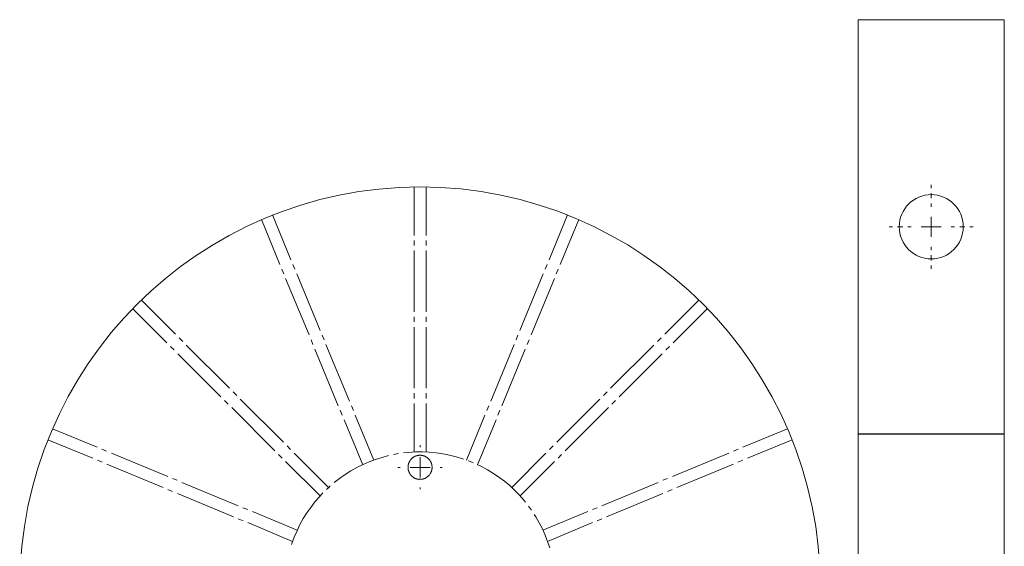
# Model space of a CAD drawing. Header units: millimetres. Extents: x 55 to 573, y 6 to 807.
# Tile 4 of 5: x 55 to 300, y 676 to 807. Entities that reach past the tile are written whole.
import ezdxf

# ---------------------------------------------------------------- set-up
doc = ezdxf.new("R2010")
doc.units = ezdxf.units.MM
doc.header["$MEASUREMENT"] = 0
doc.layers.get('0').update_dxf_attribs({"linetype": 'CONTINUOUS'})

msp = doc.modelspace()

# ---------------------------------------------------------------- linework, layer by layer
at = {"color": 0, "linetype": 'Continuous', "lineweight": 9, "true_color": 0x000007}
for p, q in [((264.04, 806.91), (264.04, 703.61)), ((300.5, 806.91), (264.04, 806.91)), ((300.5, 703.61), (300.5, 806.91)), ((264.04, 703.61), (300.5, 703.61)), ((264.04, 703.57), (264.04, 600.3)), ((300.5, 703.57), (264.04, 703.57)), ((300.5, 600.3), (300.5, 703.57))]:
    msp.add_line(p, q, dxfattribs=at)
for points in [[(153.13, 753.13), (153.13, 765.2)], [(156.14, 753.13), (156.14, 765.2)], [(282.27, 764.9), (282.27, 765.76)], [(282.27, 762.39), (282.27, 763.65)], [(282.27, 760.27), (282.27, 761.1)], [(122.4, 747.01), (117.8, 758.22)], [(186.87, 747.01), (191.47, 758.22)], [(282.27, 755.28), (282.27, 757.76)], [(119.62, 745.85), (115.02, 757.06)], [(189.65, 745.85), (194.24, 757.06)], [(272.61, 755.28), (271.75, 755.28)], [(275.16, 755.28), (273.87, 755.28)], [(277.27, 755.28), (276.41, 755.28)], [(282.27, 755.28), (279.76, 755.28)], [(282.27, 755.28), (282.27, 752.76)], [(282.27, 755.28), (284.75, 755.28)], [(287.26, 755.28), (288.09, 755.28)], [(289.38, 755.28), (290.64, 755.28)], [(291.93, 755.28), (292.76, 755.28)], [(153.13, 750.58), (153.13, 751.87)], [(156.14, 750.58), (156.14, 751.87)], [(282.27, 750.25), (282.27, 749.42)], [(153.13, 734.07), (153.13, 749.32)], [(156.14, 734.07), (156.14, 749.32)], [(282.27, 748.17), (282.27, 746.87)], [(123.39, 744.66), (122.89, 745.85)], [(185.91, 744.66), (186.37, 745.85)], [(282.27, 745.62), (282.27, 744.76)], [(120.61, 743.5), (120.11, 744.69)], [(129.71, 729.41), (123.85, 743.5)], [(179.56, 729.41), (185.41, 743.5)], [(188.65, 743.5), (189.15, 744.69)], [(126.93, 728.28), (121.07, 742.34)], [(182.34, 728.28), (188.19, 742.34)], [(93.55, 728.45), (85.05, 736.98)], [(215.71, 728.45), (224.25, 736.98)], [(91.43, 726.33), (82.86, 734.87)], [(153.13, 731.53), (153.13, 732.82)], [(156.14, 731.53), (156.14, 732.82)], [(217.83, 726.33), (226.36, 734.87)], [(153.13, 715.02), (153.13, 730.27)], [(156.14, 715.02), (156.14, 730.27)], [(130.67, 727.06), (130.2, 728.22)], [(178.6, 727.06), (179.06, 728.22)], [(93.25, 724.55), (92.33, 725.44)], [(95.37, 726.66), (94.48, 727.56)], [(107.05, 714.99), (96.26, 725.74)], [(127.89, 725.94), (127.42, 727.09)], [(136.98, 711.81), (131.13, 725.87)], [(172.28, 711.81), (178.13, 725.87)], [(181.38, 725.94), (181.84, 727.09)], [(202.22, 714.99), (213, 725.74)], [(213.89, 726.66), (214.79, 727.56)], [(216.01, 724.55), (216.9, 725.44)], [(104.93, 712.87), (94.15, 723.62)], [(134.2, 710.65), (128.38, 724.74)], [(175.06, 710.65), (180.88, 724.74)], [(204.33, 712.87), (215.12, 723.62)], [(108.87, 713.17), (107.94, 714.09)], [(153.13, 712.47), (153.13, 713.76)], [(156.14, 712.47), (156.14, 713.76)], [(200.43, 713.17), (201.32, 714.09)], [(106.72, 711.05), (105.82, 711.98)], [(120.51, 701.52), (109.73, 712.27)], [(137.98, 709.46), (137.48, 710.62)], [(153.13, 699.11), (153.13, 711.21)], [(156.14, 699.11), (156.14, 711.21)], [(171.32, 709.46), (171.78, 710.62)], [(188.75, 701.52), (199.54, 712.27)], [(202.55, 711.05), (203.44, 711.98)], [(118.39, 699.41), (107.61, 710.16)], [(135.2, 708.3), (134.7, 709.49)], [(143.07, 697.09), (138.44, 708.27)], [(166.19, 697.09), (170.82, 708.27)], [(174.07, 708.3), (174.56, 709.49)], [(190.87, 699.41), (201.65, 710.16)], [(140.32, 695.93), (135.66, 707.15)], [(168.97, 695.93), (173.6, 707.15)], [(74.03, 700.3), (62.85, 704.9)], [(235.23, 700.3), (246.41, 704.9)], [(72.91, 697.52), (61.69, 702.12)], [(122.33, 699.7), (121.44, 700.6)], [(186.97, 699.7), (187.83, 700.6)], [(236.35, 697.52), (247.57, 702.12)], [(76.38, 699.31), (75.22, 699.8)], [(91.63, 692.99), (77.57, 698.81)], [(120.21, 697.59), (119.29, 698.48)], [(131.79, 690.24), (123.22, 698.81)], [(146.74, 698.21), (145.15, 697.75)], [(148.46, 698.58), (147.97, 698.48)], [(149.22, 698.71), (148.46, 698.58)], [(151.84, 699.01), (150.48, 698.88)], [(153.52, 699.11), (151.84, 699.01)], [(154.05, 698.21), (154.02, 698.21), (153.95, 698.21), (153.89, 698.18), (153.85, 698.18), (153.85, 698.18), (153.79, 698.18), (153.75, 698.15), (153.72, 698.15), (153.69, 698.12), (153.66, 698.12), (153.62, 698.12), (153.59, 698.12), (153.56, 698.08), (153.52, 698.05), (153.49, 698.05), (153.46, 698.05), (153.42, 698.02), (153.36, 698.02), (153.36, 697.98), (153.32, 697.98), (153.29, 697.95), (153.26, 697.95), (153.23, 697.92)], [(155.24, 699.11), (153.52, 699.11)], [(154.48, 698.28), (154.32, 698.28), (154.25, 698.25)], [(155.38, 698.18), (155.31, 698.21), (155.24, 698.21), (155.21, 698.21), (155.14, 698.21), (155.11, 698.25), (155.01, 698.25), (154.95, 698.28), (154.91, 698.28)], [(156.93, 699.04), (155.24, 699.11)], [(158.62, 698.88), (156.93, 699.04)], [(160.3, 698.64), (158.62, 698.88)], [(161.99, 698.31), (160.3, 698.64)], [(163.65, 697.92), (161.99, 698.31)], [(177.51, 690.24), (186.04, 698.81)], [(189.08, 697.59), (189.94, 698.48)], [(217.63, 692.99), (231.69, 698.81)], [(232.88, 699.31), (234.07, 699.8)], [(75.26, 696.53), (74.07, 697.02)], [(90.51, 690.21), (76.41, 696.06)], [(129.67, 688.13), (121.07, 696.69)], [(140.39, 696), (138.84, 695.24)], [(141.95, 696.66), (140.39, 696)], [(143.53, 697.26), (141.95, 696.66)], [(145.15, 697.75), (143.53, 697.26)], [(151.97, 696.69), (151.97, 696.66), (151.97, 696.63), (151.94, 696.59), (151.9, 696.56), (151.9, 696.53), (151.9, 696.49), (151.87, 696.46), (151.84, 696.43), (151.84, 696.4), (151.84, 696.36), (151.8, 696.33), (151.8, 696.3), (151.77, 696.26), (151.77, 696.23), (151.77, 696.16), (151.77, 696.16), (151.74, 696.1), (151.74, 696.06), (151.74, 696.06), (151.74, 696), (151.7, 695.97), (151.7, 695.9), (151.67, 695.87)], [(152.2, 697.06), (152.2, 697.06), (152.17, 696.99), (152.13, 696.99), (152.13, 696.92), (152.1, 696.92), (152.1, 696.86)], [(152.66, 697.55), (152.63, 697.52), (152.6, 697.52), (152.6, 697.49), (152.56, 697.45), (152.53, 697.42), (152.5, 697.39), (152.5, 697.39), (152.46, 697.35), (152.43, 697.32), (152.37, 697.29), (152.37, 697.22)], [(153.03, 697.82), (152.99, 697.82), (152.96, 697.78), (152.93, 697.75), (152.89, 697.75), (152.86, 697.72), (152.83, 697.69)], [(156.53, 697.59), (156.5, 697.62), (156.5, 697.65), (156.43, 697.69), (156.4, 697.72), (156.37, 697.75), (156.33, 697.75), (156.3, 697.78), (156.27, 697.82), (156.24, 697.82), (156.2, 697.82), (156.2, 697.85), (156.1, 697.88), (156.07, 697.92), (156.04, 697.92), (156, 697.95), (155.97, 697.95), (155.97, 697.98), (155.9, 697.98), (155.9, 698.02), (155.84, 698.02), (155.81, 698.05), (155.77, 698.05), (155.74, 698.05), (155.74, 698.08), (155.67, 698.12), (155.64, 698.12), (155.61, 698.12), (155.57, 698.12)], [(156.86, 697.29), (156.83, 697.32), (156.8, 697.35), (156.8, 697.39), (156.77, 697.39), (156.73, 697.42), (156.7, 697.45)], [(157.26, 696.76), (157.23, 696.79), (157.2, 696.83), (157.16, 696.86), (157.16, 696.92), (157.13, 696.92)], [(157.59, 695.7), (157.59, 695.77), (157.59, 695.8), (157.59, 695.87), (157.56, 695.9), (157.56, 695.97), (157.56, 696), (157.56, 696.06), (157.53, 696.06), (157.53, 696.1), (157.49, 696.16), (157.49, 696.16), (157.49, 696.23), (157.49, 696.26), (157.46, 696.3), (157.46, 696.33), (157.43, 696.36), (157.43, 696.4), (157.43, 696.43), (157.39, 696.46), (157.36, 696.49), (157.36, 696.53), (157.36, 696.56)], [(165.27, 697.42), (163.65, 697.92)], [(165.5, 697.35), (165.27, 697.42)], [(166.85, 696.86), (166.72, 696.92)], [(167.88, 696.43), (166.85, 696.86)], [(169.96, 695.47), (169.04, 695.93)], [(179.62, 688.13), (188.16, 696.69)], [(218.76, 690.21), (232.85, 696.06)], [(234.01, 696.53), (235.2, 697.02)], [(135.92, 693.48), (134.54, 692.52)], [(137.38, 694.41), (135.92, 693.48)], [(138.84, 695.24), (137.38, 694.41)], [(151.67, 695.63), (151.64, 695.6), (151.64, 695.4)], [(151.64, 695.01), (151.64, 694.94), (151.67, 694.91), (151.67, 694.81), (151.67, 694.74), (151.67, 694.71), (151.7, 694.64), (151.7, 694.58), (151.74, 694.54)], [(151.77, 694.34), (151.77, 694.28), (151.8, 694.28), (151.8, 694.21), (151.84, 694.18), (151.84, 694.18), (151.84, 694.11), (151.87, 694.11), (151.9, 694.05), (151.9, 694.01), (151.9, 693.98), (151.94, 693.95), (151.97, 693.95), (151.97, 693.88), (151.97, 693.88), (152, 693.82), (152.03, 693.82), (152.03, 693.75), (152.07, 693.72), (152.07, 693.68), (152.1, 693.68), (152.1, 693.65), (152.13, 693.62), (152.13, 693.58), (152.17, 693.55), (152.2, 693.52), (152.2, 693.48), (152.23, 693.45), (152.27, 693.42), (152.3, 693.42), (152.3, 693.35)], [(152.46, 693.22), (152.5, 693.15), (152.5, 693.15), (152.53, 693.12), (152.56, 693.12), (152.6, 693.05), (152.6, 693.05)], [(156.53, 692.95), (156.6, 692.99), (156.63, 693.02), (156.67, 693.05), (156.67, 693.05), (156.7, 693.12), (156.73, 693.12), (156.8, 693.15), (156.8, 693.22), (156.83, 693.22), (156.9, 693.29), (156.9, 693.32), (156.96, 693.35)], [(157.13, 693.62), (157.16, 693.65), (157.16, 693.68), (157.2, 693.68), (157.2, 693.72), (157.23, 693.75), (157.26, 693.82), (157.26, 693.82), (157.29, 693.88), (157.33, 693.88), (157.33, 693.95), (157.33, 693.95), (157.36, 693.98), (157.36, 694.01), (157.36, 694.05), (157.39, 694.11), (157.43, 694.11), (157.43, 694.18), (157.43, 694.18), (157.46, 694.21), (157.46, 694.28), (157.49, 694.28), (157.49, 694.34), (157.49, 694.38), (157.49, 694.41), (157.53, 694.44), (157.53, 694.48), (157.56, 694.51), (157.56, 694.54), (157.56, 694.58), (157.56, 694.64), (157.59, 694.71), (157.59, 694.74), (157.59, 694.81), (157.59, 694.91), (157.63, 694.94), (157.63, 695.24), (157.66, 695.27)], [(157.66, 695.27), (157.63, 695.3), (157.63, 695.5)], [(171.49, 694.64), (169.96, 695.47)], [(172.94, 693.75), (171.49, 694.64)], [(174.33, 692.82), (172.94, 693.75)], [(93.98, 692.03), (92.82, 692.49)], [(109.26, 685.71), (95.17, 691.53)], [(134.54, 692.52), (133.18, 691.47)], [(152.96, 692.76), (152.99, 692.76), (153.03, 692.76), (153.09, 692.69), (153.16, 692.66)], [(153.36, 692.56), (153.36, 692.52), (153.42, 692.52), (153.46, 692.52), (153.49, 692.49), (153.52, 692.49), (153.56, 692.46), (153.59, 692.46), (153.62, 692.46), (153.66, 692.43), (153.69, 692.43), (153.72, 692.39), (153.75, 692.39), (153.79, 692.39), (153.85, 692.39), (153.85, 692.36), (153.89, 692.36), (153.95, 692.36), (154.02, 692.36), (154.05, 692.33), (154.12, 692.33), (154.15, 692.29), (154.18, 692.29)], [(154.42, 692.29), (154.61, 692.29), (154.65, 692.26), (154.68, 692.29), (154.95, 692.29), (155.01, 692.29), (155.11, 692.29), (155.14, 692.33), (155.21, 692.33), (155.24, 692.36), (155.31, 692.36), (155.38, 692.36), (155.41, 692.36), (155.44, 692.39), (155.47, 692.39), (155.51, 692.39), (155.54, 692.39), (155.57, 692.43), (155.61, 692.43), (155.64, 692.46), (155.67, 692.46), (155.74, 692.46), (155.74, 692.49), (155.77, 692.49), (155.81, 692.52), (155.84, 692.52), (155.9, 692.52), (155.9, 692.56), (155.97, 692.59), (155.97, 692.59), (156, 692.59), (156.04, 692.62), (156.07, 692.62), (156.1, 692.66), (156.2, 692.69), (156.2, 692.72), (156.24, 692.76), (156.27, 692.76), (156.3, 692.76)], [(175.69, 691.8), (174.33, 692.82)], [(177.01, 690.71), (175.69, 691.8)], [(200, 685.71), (214.09, 691.53)], [(215.28, 692.03), (216.44, 692.49)], [(92.85, 689.25), (91.7, 689.71)], [(108.1, 682.93), (94.05, 688.75)], [(130.37, 688.89), (129.51, 687.93)], [(131.92, 690.34), (131.29, 689.78)], [(132.22, 690.64), (131.92, 690.34)], [(178.23, 689.55), (177.01, 690.71)], [(179.42, 688.32), (178.23, 689.55)], [(180.55, 687.07), (179.42, 688.32)], [(201.16, 682.93), (215.25, 688.75)], [(216.41, 689.25), (217.6, 689.71)], [(128.38, 686.64), (127.36, 685.28)], [(129.51, 687.93), (128.38, 686.64)], [(180.95, 686.57), (180.55, 687.07)], [(111.61, 684.72), (110.42, 685.21)], [(123.98, 679.59), (112.77, 684.22)], [(126.36, 683.89), (125.47, 682.47)], [(127.36, 685.28), (126.36, 683.89)], [(182.47, 684.59), (181.71, 685.58)], [(183.53, 682.9), (183.16, 683.49)], [(185.31, 679.59), (196.49, 684.22)], [(197.65, 684.72), (198.84, 685.21)], [(110.45, 681.94), (109.26, 682.44)], [(122.83, 676.81), (111.61, 681.48)], [(124.64, 680.98), (123.92, 679.46)], [(125.47, 682.47), (124.64, 680.98)], [(184.39, 681.44), (183.53, 682.9)], [(185.18, 679.92), (184.39, 681.44)], [(186.47, 676.81), (197.65, 681.48)], [(198.81, 681.94), (200, 682.44)], [(123.92, 679.46), (123.22, 677.87)], [(185.88, 678.37), (185.18, 679.92)], [(122.63, 676.28), (122.53, 675.99)], [(123.22, 677.87), (122.63, 676.28)], [(186.47, 676.78), (185.88, 678.37)], [(187.03, 675.16), (186.47, 676.78)]]:
    msp.add_lwpolyline(points, dxfattribs=at)
at = {"color": 0, "linetype": 'Continuous', "lineweight": 20, "true_color": 0x000007}
for points in [[(154.63, 700.28), (154.63, 700.78)], [(154.63, 695.27), (154.63, 697.78)], [(149.64, 695.27), (149.12, 695.27)], [(154.63, 695.27), (152.13, 695.27)], [(154.63, 695.27), (154.63, 692.77)], [(154.63, 695.27), (157.13, 695.27)], [(159.63, 695.27), (160.14, 695.27)], [(154.63, 690.28), (154.63, 689.8)]]:
    msp.add_lwpolyline(points, dxfattribs=at)
at = {"color": 0, "linetype": 'Continuous', "lineweight": 9, "true_color": 0x000007}
for points, knots in [([(254.58, 665.27), (254.45, 720.61), (209.96, 765.1), (154.61, 765.23), (154.61, 765.23), (99.31, 765.07), (54.85, 720.61), (54.68, 665.3)], [0, 0, 0, 0, 0.125, 0.125, 0.125, 0.125, 1, 1, 1, 1]), ([(282.27, 763.28), (277.87, 763.32), (274.23, 759.68), (274.26, 755.28), (274.26, 755.28), (274.23, 750.88), (277.87, 747.24), (282.27, 747.27), (282.27, 747.27), (286.67, 747.24), (290.27, 750.88), (290.24, 755.28), (290.24, 755.28), (290.27, 759.68), (286.64, 763.32), (282.24, 763.28)], [0, 0, 0, 0, 0.0625, 0.0625, 0.0625, 0.0625, 0.125, 0.125, 0.125, 0.125, 0.1875, 0.1875, 0.1875, 0.1875, 1, 1, 1, 1]), ([(157.13, 696.92), (157.1, 697.02), (157.06, 697.06), (157, 697.12), (157, 697.12), (156.96, 697.19), (156.9, 697.26), (156.86, 697.29)], [0, 0, 0, 0, 0.125, 0.125, 0.125, 0.125, 1, 1, 1, 1]), ([(152.6, 693.05), (152.66, 692.99), (152.73, 692.95), (152.8, 692.92), (152.8, 692.92), (152.86, 692.86), (152.89, 692.82), (152.96, 692.76)], [0, 0, 0, 0, 0.125, 0.125, 0.125, 0.125, 1, 1, 1, 1])]:
    msp.add_open_spline(points, degree=3, knots=knots, dxfattribs=at)
for points in [[(154.25, 698.25), (154.09, 698.25), (154.18, 698.21), (154.05, 698.21)], [(154.91, 698.28), (154.78, 698.28), (154.65, 698.28), (154.48, 698.28)], [(155.57, 698.12), (155.51, 698.15), (155.44, 698.18), (155.38, 698.18)], [(151.67, 695.87), (151.7, 695.73), (151.64, 695.83), (151.67, 695.63)], [(152.1, 696.86), (152.07, 696.83), (152.03, 696.76), (151.97, 696.69)], [(152.37, 697.22), (152.27, 697.16), (152.33, 697.16), (152.2, 697.06)], [(152.83, 697.69), (152.73, 697.59), (152.76, 697.62), (152.66, 697.55)], [(153.23, 697.92), (153.16, 697.88), (153.06, 697.85), (153.03, 697.82)], [(156.7, 697.45), (156.67, 697.55), (156.6, 697.52), (156.53, 697.59)], [(157.36, 696.56), (157.26, 696.66), (157.36, 696.63), (157.26, 696.76)], [(157.63, 695.5), (157.63, 695.67), (157.59, 695.57), (157.59, 695.7)], [(151.64, 695.4), (151.64, 695.27), (151.64, 695.14), (151.64, 695.01)], [(151.74, 694.54), (151.74, 694.48), (151.77, 694.41), (151.77, 694.34)], [(152.3, 693.35), (152.4, 693.29), (152.37, 693.25), (152.46, 693.22)], [(156.96, 693.35), (157, 693.45), (157.06, 693.48), (157.13, 693.62)], [(153.16, 692.66), (153.29, 692.56), (153.23, 692.62), (153.36, 692.56)], [(154.18, 692.29), (154.35, 692.29), (154.22, 692.26), (154.42, 692.29)], [(156.3, 692.76), (156.43, 692.82), (156.47, 692.92), (156.53, 692.95)]]:
    msp.add_open_spline(points, degree=3, dxfattribs=at)

doc.saveas('drawing.dxf')
